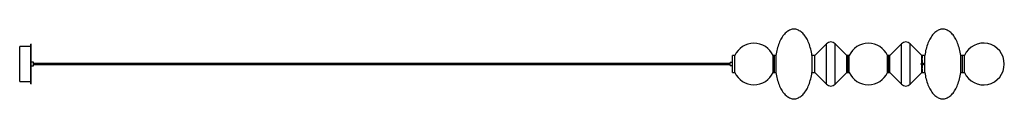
# Paper-space layout '_Superior' of a CAD drawing. Header units: inches. Extents: x -144 to 23, y -6 to 6.
import ezdxf

# ---------------------------------------------------------------- set-up
doc = ezdxf.new("R2010")
doc.units = ezdxf.units.IN
doc.header["$MEASUREMENT"] = 0
doc.linetypes.add('CENTERX2', pattern=[0.8, 0.5, -0.1, 0.1, -0.1])

psp = doc.layouts.new('_Superior')

# ---------------------------------------------------------------- linework, layer by layer
at = {"color": 7, "linetype": 'Continuous', "lineweight": 25}
for p, q in [((-141.95, 3.35), (-142.05, 3.35)), ((-142.05, -3.35), (-142.05, 3.35)), ((-141.95, -3.35), (-141.95, 3.35)), ((-7.1, 3.43), (-9.07, 1.46)), ((-7.1, -3.43), (-7.1, 3.43)), ((-3.64, 1.46), (-5.62, 3.43)), ((-5.62, -3.43), (-5.62, 3.43)), ((5.62, 3.43), (3.64, 1.46)), ((5.62, -3.43), (5.62, 3.43)), ((9.07, 1.46), (7.1, 3.43)), ((7.1, -3.43), (7.1, 3.43)), ((-142.05, 2.96), (-143.92, 2.96)), ((-143.92, -2.96), (-143.92, 2.96)), ((-141.56, 0.3), (-141.95, 0.3)), ((-141.56, -0.3), (-141.56, 0.3)), ((-23.45, 0.07), (-141.56, 0.07)), ((-23.06, 0.24), (-23.45, 0.24)), ((-23.45, -0.24), (-23.45, 0.24)), ((-22.66, 1.46), (-23.06, 1.46)), ((-23.06, -1.46), (-23.06, 1.46)), ((-22.66, -1.46), (-22.66, 1.46)), ((-15.67, 1.46), (-16.17, 1.46)), ((-16.17, -1.46), (-16.17, 1.46)), ((-15.92, -1.46), (-15.92, 1.46)), ((-15.67, 1.46), (-15.67, -1.46)), ((-9.07, 1.46), (-9.57, 1.46)), ((-9.57, 1.46), (-9.57, -1.46)), ((-9.07, -1.46), (-9.07, 1.46)), ((-3.25, 1.46), (-3.64, 1.46)), ((-3.64, -1.46), (-3.64, 1.46)), ((-3.44, -1.46), (-3.44, 1.46)), ((-3.25, -1.46), (-3.25, 1.46)), ((3.64, 1.46), (3.25, 1.46)), ((3.25, -1.46), (3.25, 1.46)), ((3.44, -1.46), (3.44, 1.46)), ((3.64, -1.46), (3.64, 1.46)), ((9.57, 1.46), (9.07, 1.46)), ((9.07, -1.46), (9.07, 1.46)), ((9.57, -1.46), (9.57, 1.46)), ((16.28, 1.46), (15.67, 1.46)), ((15.67, -1.46), (15.67, 1.46)), ((15.97, -1.46), (15.97, 1.46)), ((16.28, -1.46), (16.28, 1.46)), ((-141.95, -0.3), (-141.56, -0.3)), ((-141.56, -0.07), (-23.45, -0.07)), ((-23.45, -0.24), (-23.06, -0.24)), ((-23.06, -1.46), (-22.66, -1.46)), ((-16.17, -1.46), (-15.67, -1.46)), ((-9.57, -1.46), (-9.07, -1.46)), ((-9.07, -1.46), (-7.1, -3.43)), ((-5.62, -3.43), (-3.64, -1.46)), ((-3.64, -1.46), (-3.25, -1.46)), ((3.25, -1.46), (3.64, -1.46)), ((3.64, -1.46), (5.62, -3.43)), ((7.1, -3.43), (9.07, -1.46)), ((9.07, -1.46), (9.57, -1.46)), ((15.67, -1.46), (16.28, -1.46)), ((-143.92, -2.96), (-142.05, -2.96)), ((-142.05, -3.35), (-141.95, -3.35))]:
    psp.add_line(p, q, dxfattribs=at)
at = {"color": 7, "linetype": 'CENTERX2'}
psp.add_line((9.17, -1.46), (9.17, 1.46), dxfattribs=at)
at = {"color": 7, "linetype": 'Continuous', "lineweight": 25, "flags": 128}
for points in [[(-9.57, 1.46), (-9.61, 1.73), (-9.66, 2.01), (-9.71, 2.28), (-9.78, 2.54), (-9.85, 2.8), (-9.92, 3.05), (-10, 3.29), (-10.09, 3.53), (-10.19, 3.76), (-10.29, 3.98), (-10.4, 4.19), (-10.51, 4.38), (-10.62, 4.57), (-10.75, 4.75), (-10.87, 4.92), (-11, 5.07), (-11.14, 5.21), (-11.28, 5.34), (-11.42, 5.46), (-11.56, 5.56), (-11.71, 5.65), (-11.85, 5.73), (-12.01, 5.79), (-12.16, 5.84), (-12.31, 5.88), (-12.46, 5.9), (-12.62, 5.91), (-12.77, 5.9), (-12.93, 5.88), (-13.08, 5.84), (-13.23, 5.79), (-13.38, 5.73), (-13.53, 5.65), (-13.68, 5.56), (-13.82, 5.46), (-13.96, 5.34), (-14.1, 5.21), (-14.23, 5.07), (-14.36, 4.92), (-14.49, 4.75), (-14.61, 4.57), (-14.73, 4.38), (-14.84, 4.19), (-14.95, 3.98), (-15.05, 3.76), (-15.14, 3.53), (-15.23, 3.29), (-15.31, 3.05), (-15.39, 2.8), (-15.46, 2.54), (-15.52, 2.28), (-15.58, 2.01), (-15.63, 1.73), (-15.67, 1.46)], [(15.67, 1.46), (15.63, 1.73), (15.58, 2.01), (15.52, 2.28), (15.46, 2.54), (15.39, 2.8), (15.31, 3.05), (15.23, 3.29), (15.14, 3.53), (15.05, 3.76), (14.95, 3.98), (14.84, 4.19), (14.73, 4.38), (14.61, 4.57), (14.49, 4.75), (14.36, 4.92), (14.23, 5.07), (14.1, 5.21), (13.96, 5.34), (13.82, 5.46), (13.68, 5.56), (13.53, 5.65), (13.38, 5.73), (13.23, 5.79), (13.08, 5.84), (12.93, 5.88), (12.77, 5.9), (12.62, 5.91), (12.46, 5.9), (12.31, 5.88), (12.16, 5.84), (12.01, 5.79), (11.85, 5.73), (11.71, 5.65), (11.56, 5.56), (11.42, 5.46), (11.28, 5.34), (11.14, 5.21), (11, 5.07), (10.87, 4.92), (10.75, 4.75), (10.62, 4.57), (10.51, 4.38), (10.4, 4.19), (10.29, 3.98), (10.19, 3.76), (10.09, 3.53), (10, 3.29), (9.92, 3.05), (9.85, 2.8), (9.78, 2.54), (9.71, 2.28), (9.66, 2.01), (9.61, 1.73), (9.57, 1.46)], [(-15.67, -1.46), (-15.63, -1.73), (-15.58, -2.01), (-15.52, -2.28), (-15.46, -2.54), (-15.39, -2.8), (-15.31, -3.05), (-15.23, -3.29), (-15.14, -3.53), (-15.05, -3.76), (-14.95, -3.98), (-14.84, -4.19), (-14.73, -4.38), (-14.61, -4.57), (-14.49, -4.75), (-14.36, -4.92), (-14.23, -5.07), (-14.1, -5.21), (-13.96, -5.34), (-13.82, -5.46), (-13.68, -5.56), (-13.53, -5.65), (-13.38, -5.73), (-13.23, -5.79), (-13.08, -5.84), (-12.93, -5.88), (-12.77, -5.9), (-12.62, -5.91), (-12.46, -5.9), (-12.31, -5.88), (-12.16, -5.84), (-12.01, -5.79), (-11.85, -5.73), (-11.71, -5.65), (-11.56, -5.56), (-11.42, -5.46), (-11.28, -5.34), (-11.14, -5.21), (-11, -5.07), (-10.87, -4.92), (-10.75, -4.75), (-10.62, -4.57), (-10.51, -4.38), (-10.4, -4.19), (-10.29, -3.98), (-10.19, -3.76), (-10.09, -3.53), (-10, -3.29), (-9.92, -3.05), (-9.85, -2.8), (-9.78, -2.54), (-9.71, -2.28), (-9.66, -2.01), (-9.61, -1.73), (-9.57, -1.46)], [(9.57, -1.46), (9.61, -1.73), (9.66, -2.01), (9.71, -2.28), (9.78, -2.54), (9.85, -2.8), (9.92, -3.05), (10, -3.29), (10.09, -3.53), (10.19, -3.76), (10.29, -3.98), (10.4, -4.19), (10.51, -4.38), (10.62, -4.57), (10.75, -4.75), (10.87, -4.92), (11, -5.07), (11.14, -5.21), (11.28, -5.34), (11.42, -5.46), (11.56, -5.56), (11.71, -5.65), (11.85, -5.73), (12.01, -5.79), (12.16, -5.84), (12.31, -5.88), (12.46, -5.9), (12.62, -5.91), (12.77, -5.9), (12.93, -5.88), (13.08, -5.84), (13.23, -5.79), (13.38, -5.73), (13.53, -5.65), (13.68, -5.56), (13.82, -5.46), (13.96, -5.34), (14.1, -5.21), (14.23, -5.07), (14.36, -4.92), (14.49, -4.75), (14.61, -4.57), (14.73, -4.38), (14.84, -4.19), (14.95, -3.98), (15.05, -3.76), (15.14, -3.53), (15.23, -3.29), (15.31, -3.05), (15.39, -2.8), (15.46, -2.54), (15.52, -2.28), (15.58, -2.01), (15.63, -1.73), (15.67, -1.46)]]:
    psp.add_lwpolyline(points, dxfattribs=at)
at = {"color": 7, "linetype": 'Continuous'}
psp.add_circle((9.17, 0), 0.197, dxfattribs=at)
at = {"color": 7, "linetype": 'Continuous', "lineweight": 25}
for centre, radius, start, end in [((-19.41, 0), 3.54, 23.5565, 156.4435), ((-6.36, 2.69), 1.05, 45, 135), ((0, 0), 3.54, 23.5565, 156.4435), ((6.36, 2.69), 1.05, 45, 135), ((19.51, 0), 3.54, 204.2747, 155.7253), ((-19.41, 0), 3.54, 203.5565, 336.4435), ((0, 0), 3.54, 203.5565, 336.4435), ((-6.36, -2.69), 1.05, 225, 315), ((6.36, -2.69), 1.05, 225, 315)]:
    psp.add_arc(centre, radius, start, end, dxfattribs=at)

doc.saveas('drawing.dxf')
